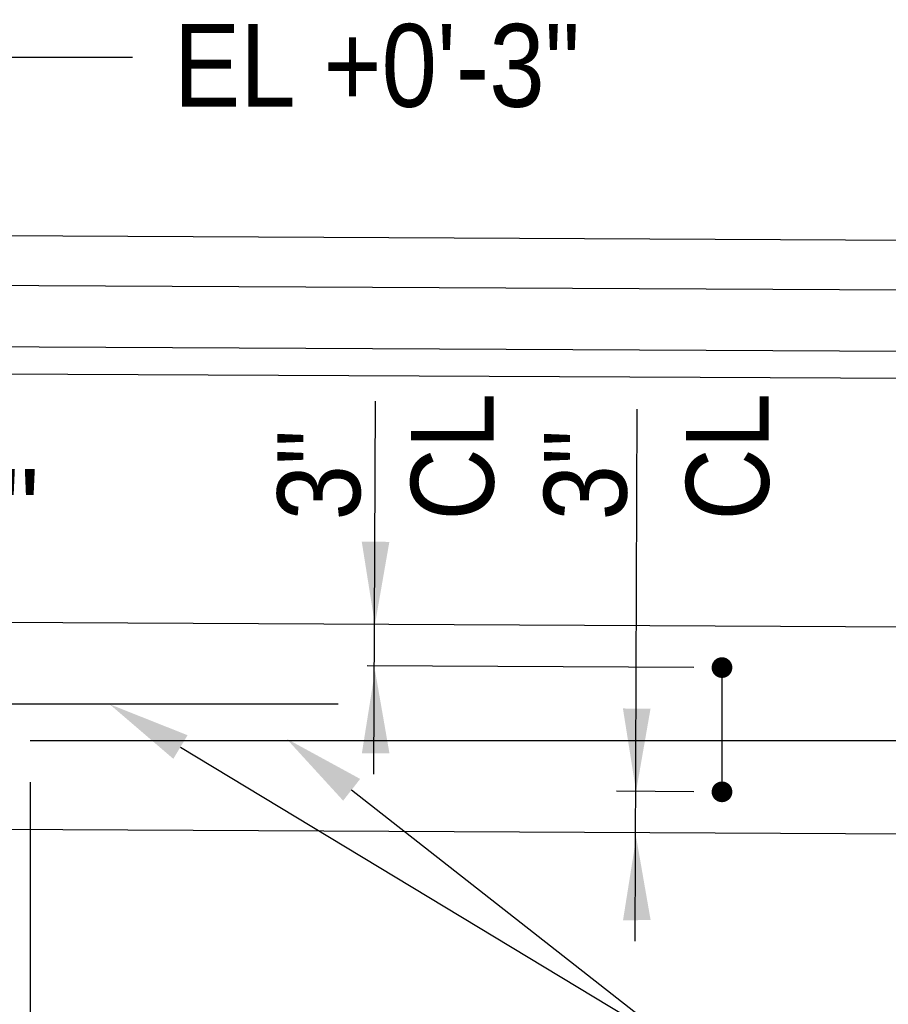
# Model space of a CAD drawing. Extents: x -485 to 3250, y 147 to 2833.
# Tile 17 of 34: x 97 to 223, y 1813 to 1955. Entities that reach past the tile are written whole.
import ezdxf

# ---------------------------------------------------------------- set-up
doc = ezdxf.new("R2010")
doc.units = 0
doc.header["$LTSCALE"] = 96
doc.header["$MEASUREMENT"] = 0
doc.layers.get('0').update_dxf_attribs({"color": 2, "linetype": 'CONTINUOUS'})
doc.layers.get('DEFPOINTS').update_dxf_attribs({"linetype": 'CONTINUOUS'})
for name, color, linetype in [('101', 1, 'CONTINUOUS'), ('102', 2, 'CONTINUOUS'), ('103', 2, 'CONTINUOUS'), ('104', 4, 'CONTINUOUS'), ('TEXT', 2, 'CONTINUOUS')]:
    doc.layers.add(name, color=color, linetype=linetype)
doc.styles.add('SIMPLEX', font='sx-frac.shx', dxfattribs={"height": 1.322835})
doc.styles.get("Standard").update_dxf_attribs({"font": 'romans.shx'})
doc.styles.add('SX-FRAC', font='SX-FRAC.shx', dxfattribs={"width": 0.9, "height": 1.322835})
doc.dimstyles.new('SX-FRAC', dxfattribs={"dimtxt": 12, "dimasz": 12, "dimexe": 6, "dimexo": 6, "dimgap": 0.125, "dimtad": 1, "dimdec": 4, "dimzin": 3, "dimtxsty": 'STANDARD', "dimcen": 0.125, "dimclrd": 1, "dimclre": 1, "dimclrt": 3, "dimazin": 3, "dimtfac": 1, "dimtdec": 4, "dimtix": 1, "dimtofl": 0, "dimtmove": 0, "dimatfit": 3, "dimtvp": 0.5, "dimtolj": 1, "dimtzin": 3})

# ---------------------------------------------------------------- blocks, each defined once
blk = doc.blocks.new('*D38')
at = {"color": 1, "linetype": 'BYBLOCK'}
for p, q in [((328.11, 1738.05), (328.11, 1636.52)), ((681.6, 1738.05), (681.6, 1636.52)), ((340.11, 1642.52), (669.6, 1642.52))]:
    blk.add_line(p, q, dxfattribs=at)
for points in [[(340.11, 1644.52), (340.11, 1640.52), (328.11, 1642.52)], [(669.6, 1644.52), (669.6, 1640.52), (681.6, 1642.52)]]:
    blk.add_solid(points, dxfattribs=at)
at = {"layer": 'DEFPOINTS', "color": 0, "linetype": 'BYBLOCK'}
for p in [(328.11, 1744.05), (681.6, 1744.05), (681.6, 1642.52)]:
    blk.add_point(p, dxfattribs=at)

msp = doc.modelspace()

# ---------------------------------------------------------------- linework, layer by layer
at = {"layer": '101'}
for p, q in [((90.19066, 1949.99705), (113.27685, 1949.99705)), ((148.22143, 1846.11882), (148.44595, 1900.15434)), ((186.05909, 1821.95231), (186.37931, 1899.01892)), ((194.5893, 1861.58968), (147.25317, 1861.82715)), ((120.20385, 1850.06194), (193.92916, 1805.53047)), ((145.00879, 1843.86684), (193.92916, 1805.53047)), ((194.5893, 1843.58945), (183.39034, 1843.64563))]:
    msp.add_line(p, q, dxfattribs=at)
for points in [[(150.47047, 1879.78275), (146.47058, 1879.81249), (148.3813, 1867.79795)], [(150.48489, 1849.16164), (146.485, 1849.1319), (148.39571, 1861.14644)], [(119.16981, 1848.35), (121.2379, 1851.77389), (109.9322, 1856.26622)], [(188.30814, 1855.61624), (184.30825, 1855.64598), (186.21896, 1843.63144)], [(143.77515, 1842.29263), (146.24242, 1845.44106), (135.56349, 1851.26863)], [(188.32255, 1824.99513), (184.32266, 1824.96539), (186.23338, 1836.97993)]]:
    msp.add_solid(points, dxfattribs=at)
at = {"layer": '102'}
for points in [[(621.72738, 1914.24186), (60.93485, 1917.05518)], [(621.6984, 1905.38368), (60.99505, 1908.19654)]]:
    msp.add_lwpolyline(points, dxfattribs=at)
at = {"layer": '103'}
for p, q in [((624.7635, 1921.43241), (54.93485, 1924.29106)), ((624.66316, 1901.43266), (54.83452, 1904.29131)), ((626.66314, 1901.42263), (54.99505, 1904.2905)), ((1260.41378, 1862.24286), (-12.58572, 1868.62908)), ((198.66143, 1861.56925), (198.66143, 1843.56902)), ((454.89914, 1836.28348), (-12.58572, 1838.62871))]:
    msp.add_line(p, q, dxfattribs=at)
at = {"layer": '103', "const_width": 1.5}
for points in [[(197.91143, 1861.56925, 1), (199.41143, 1861.56925, 1)], [(197.91143, 1843.56902, 1), (199.41143, 1843.56902, 1)]]:
    msp.add_lwpolyline(points, format="xyb", close=True, dxfattribs=at)
at = {"layer": '104'}
for points in [[(143.06381, 1856.28223), (47.06381, 1856.28223)], [(451.89914, 1850.96645), (98.41428, 1850.96645)]]:
    msp.add_lwpolyline(points, dxfattribs=at)

# ---------------------------------------------------------------- texts
at = {"layer": 'TEXT', "color": 2, "style": 'SX-FRAC', "width": 0.9}
msp.add_text('EL +0\'-3"', height=12, dxfattribs=at).set_placement((119.23231, 1942.80191))
for s, p in [('CL', (165.58775, 1882.88178)), ('CL', (205.44637, 1882.88178)), ('3"', (146.24443, 1882.88178)), ('3"', (184.85273, 1882.88178))]:
    msp.add_text(s, height=12, rotation=90, dxfattribs=at).set_placement(p)
at = {"layer": 'TEXT', "color": 2, "style": 'SIMPLEX'}
msp.add_text('1\'-5"', height=12, dxfattribs=at).set_placement((67.83356, 1878.32384))

# ---------------------------------------------------------------- dimensions: what is measured, and where the dimension line sits
at = {"layer": '101'}
dim = msp.add_linear_dim(base=(451.89914, 1749.43216), p1=(98.41428, 1850.96645), p2=(451.89914, 1850.96645), text=' ', dimstyle='SX-FRAC', dxfattribs=at)
dim.commit()
dim.dimension.update_dxf_attribs({"geometry": '*D38', "text_midpoint": (275.15671, 1749.43216), "insert": (-229.69883, 106.91281)})

doc.saveas('drawing.dxf')
